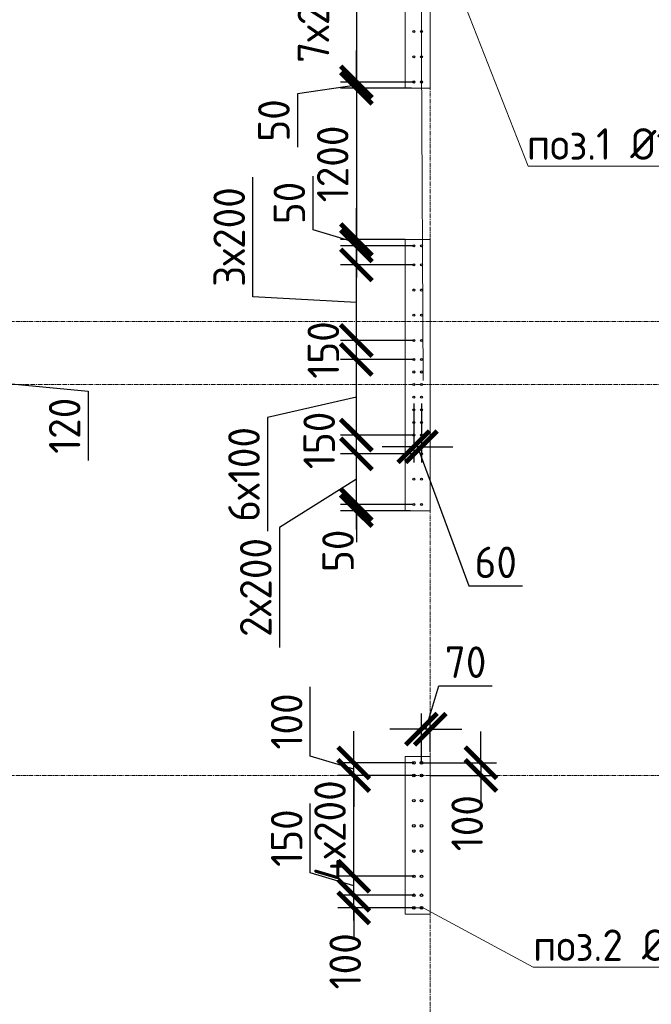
# Model space of a CAD drawing. Header units: millimetres. Extents: x -56135 to 1694203, y -446411 to -23139.
# Tile 236 of 256: x 989003 to 994011, y -115214 to -107405. Entities that reach past the tile are written whole.
import ezdxf
from ezdxf import colors
from ezdxf.entities.mleader import LeaderData, LeaderLine
from ezdxf.math import Vec2, Vec3

# ---------------------------------------------------------------- set-up
doc = ezdxf.new("R2010")
doc.units = ezdxf.units.MM
for name, pattern in [('01 Штриховая _4 мм_', [6, 3.5, -2.5]), ('______5', [1100, 800, -100, 100, -100]), ('HIDDEN2', [4.7625, 3.175, -1.5875]), ('осевая', [50.8, 31.75, -6.35, 6.35, -6.35])]:
    doc.linetypes.add(name, pattern=pattern)
for name, color, linetype, lineweight in [('1 Стены', 3, 'Continuous', 30), ('Оси', 40, '______5', 18), ('подоснова', 151, 'Continuous', 5), ('РАЗМЕРЫ', 1, 'Continuous', 9), ('СТЕНЫ', 3, 'Continuous', 30)]:
    doc.layers.add(name, color=color, linetype=linetype, lineweight=lineweight)
doc.styles.add('GOST-2.304_Type-B', font='GOST_Common.ttf')
doc.dimstyles.new('СПДС', dxfattribs={"dimscale": 100, "dimtxt": 2.5, "dimasz": 2.5, "dimexe": 1.25, "dimexo": 0, "dimtad": 1, "dimdec": 0, "dimtxsty": 'GOST-2.304_Type-B', "dimblk": 'ARCHTICK', "dimcen": 2.5, "dimdle": 2, "dimadec": 0, "dimazin": 2, "dimtfac": 0.75, "dimtdec": 0, "dimtmove": 1, "dimatfit": 3, "dimfxl": 1, "dimtolj": 1, "dimarcsym": 1})

# ---------------------------------------------------------------- blocks, each defined once
blk = doc.blocks.new('оси 2.2-2.3')
at = {"layer": 'Оси', "color": 16, "linetype": 'осевая', "lineweight": 0, "transparency": 33554687}
for p, q in [((505954.9, -104267.9), (505954.9, -134893.5)), ((468076.3, -109995.4), (524372.9, -109995.4)), ((468653.8, -110495.4), (523696.4, -110495.4)), ((468076.3, -113595.4), (524372.9, -113595.4))]:
    blk.add_line(p, q, dxfattribs=at)
blk = doc.blocks.new('стены тп')
at = {"layer": '1 Стены', "color": 252, "linetype": 'HIDDEN2', "lineweight": 0, "true_color": 0x939598}
for p, q in [((893890.7, -187525.6), (893890.7, -189175.6)), ((894090.5, -189175.6), (894090.5, -187525.6)), ((893890.7, -190375.6), (893890.7, -192525.6)), ((894090.5, -192525.6), (894090.5, -190375.6)), ((893890.7, -192525.6), (894090.5, -192525.6)), ((894090.5, -194475.6), (893890.5, -194475.6)), ((893890.5, -194475.6), (893890.5, -195725.6)), ((894090.5, -194595.6), (894090.5, -194475.6)), ((894090.5, -195725.6), (894090.5, -194595.6)), ((893890.5, -195725.6), (894010.5, -195725.6)), ((894010.5, -195725.6), (894090.5, -195725.6))]:
    blk.add_line(p, q, dxfattribs=at)
for points in [[(893890.7, -189175.6), (894090.5, -189175.6)], [(894090.5, -190375.6), (893890.7, -190375.6)]]:
    blk.add_lwpolyline(points, dxfattribs=at)
blk = doc.blocks.new('_ArchTick')
at = {"color": 0, "linetype": 'ByBlock', "const_width": 0.15}
blk.add_lwpolyline([(-0.5, -0.5), (0.5, 0.5)], dxfattribs=at)
blk = doc.blocks.new('*D330')
at = {"layer": 'DEFPOINTS', "color": 0, "transparency": 16777216}
for p in [(992188.5, -113031.9), (992258, -113210.9), (992188.5, -113299.2, -360)]:
    blk.add_point(p, dxfattribs=at)
at = {"layer": 'РАЗМЕРЫ', "color": 0, "lineweight": -2, "transparency": 16777216}
for p, q in [((992223.2, -113031.9), (992326.4, -112688.2)), ((992326.4, -112688.2), (992750.2, -112688.2)), ((992188.5, -113299.2), (992188.5, -112906.9)), ((992258, -113210.9), (992258, -112906.9)), ((992188.5, -113031.9), (991938.5, -113031.9)), ((992258, -113031.9), (992188.5, -113031.9)), ((992258, -113031.9), (992188.5, -113031.9)), ((992258, -113031.9), (992508, -113031.9))]:
    blk.add_line(p, q, dxfattribs=at)
at = {"layer": 'РАЗМЕРЫ', "color": 0, "lineweight": -2, "transparency": 16777216, "xscale": 250, "yscale": 250, "zscale": 250}
blk.add_blockref('_ArchTick', (992188.5, -113031.9), dxfattribs=at)
at = {"layer": 'РАЗМЕРЫ', "color": 0, "lineweight": -2, "transparency": 16777216, "xscale": 250, "yscale": 250, "zscale": 250, "rotation": 180}
blk.add_blockref('_ArchTick', (992258, -113031.9), dxfattribs=at)
at = {"layer": 'РАЗМЕРЫ', "color": 0, "transparency": 16777216, "insert": (992538.3, -112500.7), "char_height": 250, "attachment_point": 5, "style": 'GOST-2.304_Type-B'}
blk.add_mtext('\\A1;70', dxfattribs=at)
blk = doc.blocks.new('_None')
blk = doc.blocks.new('*D331')
at = {"layer": 'DEFPOINTS', "color": 0, "transparency": 16777216}
for p in [(992188.5, -113299.2), (992258, -113399.2), (992659.6, -113399.2)]:
    blk.add_point(p, dxfattribs=at)
at = {"layer": 'РАЗМЕРЫ', "color": 0, "lineweight": -2, "transparency": 16777216}
for p, q in [((992659.6, -113299.2), (992659.6, -113049.2)), ((992188.5, -113299.2), (992784.6, -113299.2)), ((992659.6, -113299.2), (992659.6, -113399.2)), ((992258, -113399.2), (992784.6, -113399.2)), ((992659.6, -113399.2), (992659.6, -113649.2))]:
    blk.add_line(p, q, dxfattribs=at)
at = {"layer": 'РАЗМЕРЫ', "color": 0, "lineweight": -2, "transparency": 16777216, "xscale": 250, "yscale": 250, "zscale": 250}
for p, rotation in [((992659.6, -113299.2), 270), ((992659.6, -113399.2), 90)]:
    blk.add_blockref('_ArchTick', p, dxfattribs=dict(at, rotation=rotation))
at = {"layer": 'РАЗМЕРЫ', "color": 0, "transparency": 16777216, "insert": (992550.8, -113777.7), "char_height": 250, "attachment_point": 5, "rotation": 90, "style": 'GOST-2.304_Type-B'}
blk.add_mtext('\\A1;100', dxfattribs=at)
blk = doc.blocks.new('*D318')
at = {"layer": 'DEFPOINTS', "color": 0, "transparency": 16777216}
for p in [(992128, -110449.2), (992188.3, -110449.2), (992128, -110791.8)]:
    blk.add_point(p, dxfattribs=at)
at = {"layer": 'РАЗМЕРЫ', "color": 0, "lineweight": -2, "transparency": 16777216}
for p, q in [((992128, -110449.2), (992128, -110916.8)), ((992188.3, -110449.2), (992188.3, -110916.8)), ((992128, -110791.8), (991878, -110791.8)), ((992188.3, -110791.8), (992128, -110791.8)), ((992188.3, -110791.8), (992128, -110791.8)), ((992158.2, -110791.8), (992565.1, -111896.2)), ((992188.3, -110791.8), (992438.3, -110791.8)), ((992565.1, -111896.2), (992990.1, -111896.2))]:
    blk.add_line(p, q, dxfattribs=at)
at = {"layer": 'РАЗМЕРЫ', "color": 0, "lineweight": -2, "transparency": 16777216, "xscale": 250, "yscale": 250, "zscale": 250}
blk.add_blockref('_ArchTick', (992128, -110791.8), dxfattribs=at)
at = {"layer": 'РАЗМЕРЫ', "color": 0, "lineweight": -2, "transparency": 16777216, "xscale": 250, "yscale": 250, "zscale": 250, "rotation": 180}
blk.add_blockref('_ArchTick', (992188.3, -110791.8), dxfattribs=at)
at = {"layer": 'РАЗМЕРЫ', "color": 0, "transparency": 16777216, "insert": (992777.6, -111708.7), "char_height": 250, "attachment_point": 5, "style": 'GOST-2.304_Type-B'}
blk.add_mtext('\\A1;60', dxfattribs=at)
blk = doc.blocks.new('*D366')
at = {"layer": 'DEFPOINTS', "color": 0, "transparency": 16777216}
for p in [(991651, -114349.1), (992128.3, -114349.1), (992128.3, -114449.1)]:
    blk.add_point(p, dxfattribs=at)
at = {"layer": 'РАЗМЕРЫ', "color": 0, "lineweight": -2, "transparency": 16777216}
for p, q in [((991651, -114349.1), (991651, -114099.1)), ((992128.3, -114349.1), (991526, -114349.1)), ((991651, -114449.1), (991651, -114349.1)), ((992128.3, -114449.1), (991526, -114449.1)), ((991651, -114449.1), (991651, -114699.1))]:
    blk.add_line(p, q, dxfattribs=at)
at = {"layer": 'РАЗМЕРЫ', "color": 0, "lineweight": -2, "transparency": 16777216, "xscale": 250, "yscale": 250, "zscale": 250}
for p, rotation in [((991651, -114349.1), 270), ((991651, -114449.1), 90)]:
    blk.add_blockref('_ArchTick', p, dxfattribs=dict(at, rotation=rotation))
at = {"layer": 'РАЗМЕРЫ', "color": 0, "transparency": 16777216, "insert": (991583.7, -114873.1), "char_height": 250, "attachment_point": 5, "rotation": 90, "style": 'GOST-2.304_Type-B'}
blk.add_mtext('\\A1;100', dxfattribs=at)
blk = doc.blocks.new('*D367')
at = {"layer": 'DEFPOINTS', "color": 0, "transparency": 16777216}
for p in [(991651, -114199.1), (992128.3, -114199.1), (992128.3, -114349.1)]:
    blk.add_point(p, dxfattribs=at)
at = {"layer": 'РАЗМЕРЫ', "color": 0, "lineweight": -2, "transparency": 16777216}
for p, q in [((991307.2, -114171), (991307.2, -113621)), ((991651, -114549.1), (991651, -113999.1)), ((991651, -114274.1), (991307.2, -114171)), ((992128.3, -114199.1), (991526, -114199.1)), ((992128.3, -114349.1), (991526, -114349.1))]:
    blk.add_line(p, q, dxfattribs=at)
at = {"layer": 'РАЗМЕРЫ', "color": 0, "lineweight": -2, "transparency": 16777216, "xscale": 250, "yscale": 250, "zscale": 250}
for p, rotation in [((991651, -114199.1), 90), ((991651, -114349.1), 270)]:
    blk.add_blockref('_ArchTick', p, dxfattribs=dict(at, rotation=rotation))
at = {"layer": 'РАЗМЕРЫ', "color": 0, "transparency": 16777216, "insert": (991119.7, -113896), "char_height": 250, "attachment_point": 5, "rotation": 90, "style": 'GOST-2.304_Type-B'}
blk.add_mtext('\\A1;150', dxfattribs=at)
blk = doc.blocks.new('*D368')
at = {"layer": 'DEFPOINTS', "color": 0, "transparency": 16777216}
for p in [(991651, -113399.1), (992128.3, -113399.1), (992128.3, -114199.1)]:
    blk.add_point(p, dxfattribs=at)
at = {"layer": 'РАЗМЕРЫ', "color": 0, "lineweight": -2, "transparency": 16777216}
for p, q in [((991651, -114399.1), (991651, -113199.1)), ((992128.3, -113399.1), (991526, -113399.1)), ((992128.3, -114199.1), (991526, -114199.1))]:
    blk.add_line(p, q, dxfattribs=at)
at = {"layer": 'РАЗМЕРЫ', "color": 0, "lineweight": -2, "transparency": 16777216, "xscale": 250, "yscale": 250, "zscale": 250}
for p, rotation in [((991651, -113399.1), 90), ((991651, -114199.1), 270)]:
    blk.add_blockref('_ArchTick', p, dxfattribs=dict(at, rotation=rotation))
at = {"layer": 'РАЗМЕРЫ', "color": 0, "transparency": 16777216, "insert": (991463.5, -113838.1), "char_height": 250, "attachment_point": 5, "rotation": 90, "style": 'GOST-2.304_Type-B'}
blk.add_mtext('\\A1;4х200', dxfattribs=at)
blk = doc.blocks.new('*D369')
at = {"layer": 'DEFPOINTS', "color": 0, "transparency": 16777216}
for p in [(991651, -113299.1), (992128.3, -113299.1), (992128.3, -113399.1)]:
    blk.add_point(p, dxfattribs=at)
at = {"layer": 'РАЗМЕРЫ', "color": 0, "lineweight": -2, "transparency": 16777216}
for p, q in [((991307.2, -113246), (991307.2, -112696)), ((991651, -113299.1), (991651, -113049.1)), ((991651, -113349.1), (991307.2, -113246)), ((992128.3, -113299.1), (991526, -113299.1)), ((991651, -113399.1), (991651, -113299.1)), ((991651, -113399.1), (991651, -113299.1)), ((992128.3, -113399.1), (991526, -113399.1)), ((991651, -113399.1), (991651, -113649.1))]:
    blk.add_line(p, q, dxfattribs=at)
at = {"layer": 'РАЗМЕРЫ', "color": 0, "lineweight": -2, "transparency": 16777216, "xscale": 250, "yscale": 250, "zscale": 250}
for p, rotation in [((991651, -113299.1), 270), ((991651, -113399.1), 90)]:
    blk.add_blockref('_ArchTick', p, dxfattribs=dict(at, rotation=rotation))
at = {"layer": 'РАЗМЕРЫ', "color": 0, "transparency": 16777216, "insert": (991119.7, -112971), "char_height": 250, "attachment_point": 5, "rotation": 90, "style": 'GOST-2.304_Type-B'}
blk.add_mtext('\\A1;100', dxfattribs=at)
blk = doc.blocks.new('*D390')
at = {"layer": 'DEFPOINTS', "color": 0, "transparency": 16777216}
for p in [(987357.6, -110179.2, -360), (988350.6, -110179.2), (987647.7, -110299.2)]:
    blk.add_point(p, dxfattribs=at)
at = {"layer": 'РАЗМЕРЫ', "color": 0, "lineweight": -2, "transparency": 16777216}
for p, q in [((988350.6, -110179.2), (988350.6, -109929.2)), ((987357.6, -110179.2), (988475.6, -110179.2)), ((988350.6, -110299.2), (988350.6, -110179.2)), ((988350.6, -110299.2), (988350.6, -110179.2)), ((988350.6, -110239.2), (989546.6, -110350.9)), ((987647.7, -110299.2), (988475.6, -110299.2)), ((988350.6, -110299.2), (988350.6, -110549.2)), ((989546.6, -110350.9), (989546.6, -110900.9))]:
    blk.add_line(p, q, dxfattribs=at)
at = {"layer": 'РАЗМЕРЫ', "color": 0, "lineweight": -2, "transparency": 16777216, "xscale": 250, "yscale": 250, "zscale": 250}
for p, rotation in [((988350.6, -110179.2), 270), ((988350.6, -110299.2), 90)]:
    blk.add_blockref('_ArchTick', p, dxfattribs=dict(at, rotation=rotation))
at = {"layer": 'РАЗМЕРЫ', "color": 0, "transparency": 16777216, "insert": (989359.1, -110625.9), "char_height": 250, "attachment_point": 5, "rotation": 90, "style": 'GOST-2.304_Type-B'}
blk.add_mtext('\\A1;120', dxfattribs=at)
blk = doc.blocks.new('*D441')
at = {"layer": 'DEFPOINTS', "color": 0, "transparency": 16777216}
for p in [(992128.5, -106499.2, -360), (991672.2, -107899.2), (992082.9, -107899.2)]:
    blk.add_point(p, dxfattribs=at)
at = {"layer": 'РАЗМЕРЫ', "color": 0, "lineweight": -2, "transparency": 16777216}
for p, q in [((991672.2, -106299.2), (991672.2, -108099.2)), ((992128.5, -106499.2), (991547.2, -106499.2)), ((992082.9, -107899.2), (991547.2, -107899.2))]:
    blk.add_line(p, q, dxfattribs=at)
at = {"layer": 'РАЗМЕРЫ', "color": 0, "lineweight": -2, "transparency": 16777216, "xscale": 250, "yscale": 250, "zscale": 250}
for p, rotation in [((991672.2, -106499.2), 90), ((991672.2, -107899.2), 270)]:
    blk.add_blockref('_ArchTick', p, dxfattribs=dict(at, rotation=rotation))
at = {"layer": 'РАЗМЕРЫ', "color": 0, "transparency": 16777216, "insert": (991331.9, -107353.5), "char_height": 250, "attachment_point": 5, "rotation": 90, "style": 'GOST-2.304_Type-B'}
blk.add_mtext('\\A1;7х200', dxfattribs=at)
blk = doc.blocks.new('*D693')
at = {"layer": 'DEFPOINTS', "color": 0, "transparency": 16777216}
for p in [(991672.2, -107899.2), (992128, -107899.2, -360), (992109.3, -107949.2)]:
    blk.add_point(p, dxfattribs=at)
at = {"layer": 'РАЗМЕРЫ', "color": 0, "lineweight": -2, "transparency": 16777216}
for p, q in [((991672.2, -107899.2), (991672.2, -107649.2)), ((992128, -107899.2), (991547.2, -107899.2)), ((991672.2, -107949.2), (991672.2, -107899.2)), ((991672.2, -107949.2), (991672.2, -107899.2)), ((991672.2, -107924.2), (991205.7, -107991.9)), ((991205.7, -107991.9), (991205.7, -108416.9)), ((992109.3, -107949.2), (991547.2, -107949.2)), ((991672.2, -107949.2), (991672.2, -108199.2))]:
    blk.add_line(p, q, dxfattribs=at)
at = {"layer": 'РАЗМЕРЫ', "color": 0, "lineweight": -2, "transparency": 16777216, "xscale": 250, "yscale": 250, "zscale": 250}
for p, rotation in [((991672.2, -107899.2), 270), ((991672.2, -107949.2), 90)]:
    blk.add_blockref('_ArchTick', p, dxfattribs=dict(at, rotation=rotation))
at = {"layer": 'РАЗМЕРЫ', "color": 0, "transparency": 16777216, "insert": (991018.2, -108204.4), "char_height": 250, "attachment_point": 5, "rotation": 90, "style": 'GOST-2.304_Type-B'}
blk.add_mtext('\\A1;50', dxfattribs=at)
blk = doc.blocks.new('*D694')
at = {"layer": 'DEFPOINTS', "color": 0, "transparency": 16777216}
for p in [(992109.3, -107949.2), (991672.2, -109149.2), (992058.3, -109149.2)]:
    blk.add_point(p, dxfattribs=at)
at = {"layer": 'РАЗМЕРЫ', "color": 0, "lineweight": -2, "transparency": 16777216}
for p, q in [((991672.2, -107749.2), (991672.2, -109349.2)), ((992109.3, -107949.2), (991547.2, -107949.2)), ((992058.3, -109149.2), (991547.2, -109149.2))]:
    blk.add_line(p, q, dxfattribs=at)
at = {"layer": 'РАЗМЕРЫ', "color": 0, "lineweight": -2, "transparency": 16777216, "xscale": 250, "yscale": 250, "zscale": 250}
for p, rotation in [((991672.2, -107949.2), 90), ((991672.2, -109149.2), 270)]:
    blk.add_blockref('_ArchTick', p, dxfattribs=dict(at, rotation=rotation))
at = {"layer": 'РАЗМЕРЫ', "color": 0, "transparency": 16777216, "insert": (991484.7, -108549.2), "char_height": 250, "attachment_point": 5, "rotation": 90, "style": 'GOST-2.304_Type-B'}
blk.add_mtext('\\A1;1200', dxfattribs=at)
blk = doc.blocks.new('*D695')
at = {"layer": 'DEFPOINTS', "color": 0, "transparency": 16777216}
for p in [(992058.3, -109149.2), (991672.2, -109199.2), (992128, -109199.2, -360)]:
    blk.add_point(p, dxfattribs=at)
at = {"layer": 'РАЗМЕРЫ', "color": 0, "lineweight": -2, "transparency": 16777216}
for p, q in [((991328.4, -109071), (991328.4, -108646)), ((991672.2, -109149.2), (991672.2, -108899.2)), ((991672.2, -109174.2), (991328.4, -109071)), ((992058.3, -109149.2), (991547.2, -109149.2)), ((991672.2, -109149.2), (991672.2, -109199.2)), ((991672.2, -109149.2), (991672.2, -109199.2)), ((992128, -109199.2), (991547.2, -109199.2)), ((991672.2, -109199.2), (991672.2, -109449.2))]:
    blk.add_line(p, q, dxfattribs=at)
at = {"layer": 'РАЗМЕРЫ', "color": 0, "lineweight": -2, "transparency": 16777216, "xscale": 250, "yscale": 250, "zscale": 250}
for p, rotation in [((991672.2, -109149.2), 270), ((991672.2, -109199.2), 90)]:
    blk.add_blockref('_ArchTick', p, dxfattribs=dict(at, rotation=rotation))
at = {"layer": 'РАЗМЕРЫ', "color": 0, "transparency": 16777216, "insert": (991140.9, -108858.5), "char_height": 250, "attachment_point": 5, "rotation": 90, "style": 'GOST-2.304_Type-B'}
blk.add_mtext('\\A1;50', dxfattribs=at)
blk = doc.blocks.new('*D696')
at = {"layer": 'DEFPOINTS', "color": 0, "transparency": 16777216}
for p in [(992120.2, -111249.4, -360), (991672.2, -111299.2), (992102, -111299.2)]:
    blk.add_point(p, dxfattribs=at)
at = {"layer": 'РАЗМЕРЫ', "color": 0, "lineweight": -2, "transparency": 16777216}
for p, q in [((991672.2, -111249.4), (991672.2, -110999.4)), ((992120.2, -111249.4), (991547.2, -111249.4)), ((991672.2, -111249.4), (991672.2, -111299.2)), ((992102, -111299.2), (991547.2, -111299.2)), ((991672.2, -111299.2), (991672.2, -111549.2))]:
    blk.add_line(p, q, dxfattribs=at)
at = {"layer": 'РАЗМЕРЫ', "color": 0, "lineweight": -2, "transparency": 16777216, "xscale": 250, "yscale": 250, "zscale": 250}
for p, rotation in [((991672.2, -111249.4), 270), ((991672.2, -111299.2), 90)]:
    blk.add_blockref('_ArchTick', p, dxfattribs=dict(at, rotation=rotation))
at = {"layer": 'РАЗМЕРЫ', "color": 0, "transparency": 16777216, "insert": (991526.8, -111617.6), "char_height": 250, "attachment_point": 5, "rotation": 90, "style": 'GOST-2.304_Type-B'}
blk.add_mtext('\\A1;50', dxfattribs=at)
blk = doc.blocks.new('*D992')
at = {"layer": 'DEFPOINTS', "color": 0, "transparency": 16777216}
for p in [(991672.2, -110849.2), (992127.7, -110849.2, -360), (992120.2, -111249.4, -360)]:
    blk.add_point(p, dxfattribs=at)
at = {"layer": 'РАЗМЕРЫ', "color": 0, "lineweight": -2, "transparency": 16777216}
for p, q in [((991672.2, -111449.4), (991672.2, -110649.2)), ((992127.7, -110849.2), (991547.2, -110849.2)), ((991672.2, -111049.3), (991062, -111433.2)), ((992120.2, -111249.4), (991547.2, -111249.4)), ((991062, -111433.2), (991062, -112383.2))]:
    blk.add_line(p, q, dxfattribs=at)
at = {"layer": 'РАЗМЕРЫ', "color": 0, "lineweight": -2, "transparency": 16777216, "xscale": 250, "yscale": 250, "zscale": 250}
for p, rotation in [((991672.2, -110849.2), 90), ((991672.2, -111249.4), 270)]:
    blk.add_blockref('_ArchTick', p, dxfattribs=dict(at, rotation=rotation))
at = {"layer": 'РАЗМЕРЫ', "color": 0, "transparency": 16777216, "insert": (990874.5, -111908.2), "char_height": 250, "attachment_point": 5, "rotation": 90, "style": 'GOST-2.304_Type-B'}
blk.add_mtext('\\A1;2х200', dxfattribs=at)
blk = doc.blocks.new('*D993')
at = {"layer": 'DEFPOINTS', "color": 0, "transparency": 16777216}
for p in [(991672.2, -110699.2), (992127.7, -110699.2, -360), (992127.7, -110849.2, -360)]:
    blk.add_point(p, dxfattribs=at)
at = {"layer": 'РАЗМЕРЫ', "color": 0, "lineweight": -2, "transparency": 16777216}
for p, q in [((991672.2, -111049.2), (991672.2, -110499.2)), ((992127.7, -110699.2), (991547.2, -110699.2)), ((992127.7, -110849.2), (991547.2, -110849.2))]:
    blk.add_line(p, q, dxfattribs=at)
at = {"layer": 'РАЗМЕРЫ', "color": 0, "lineweight": -2, "transparency": 16777216, "xscale": 250, "yscale": 250, "zscale": 250}
for p, rotation in [((991672.2, -110699.2), 90), ((991672.2, -110849.2), 270)]:
    blk.add_blockref('_ArchTick', p, dxfattribs=dict(at, rotation=rotation))
at = {"layer": 'РАЗМЕРЫ', "color": 0, "transparency": 16777216, "insert": (991377.5, -110742), "char_height": 250, "attachment_point": 5, "rotation": 90, "style": 'GOST-2.304_Type-B'}
blk.add_mtext('\\A1;150', dxfattribs=at)
blk = doc.blocks.new('*D994')
at = {"layer": 'DEFPOINTS', "color": 0, "transparency": 16777216}
for p in [(991672.2, -110099.2), (992127.7, -110099.2, -360), (992127.7, -110699.2, -360)]:
    blk.add_point(p, dxfattribs=at)
at = {"layer": 'РАЗМЕРЫ', "color": 0, "lineweight": -2, "transparency": 16777216}
for p, q in [((991672.2, -110899.2), (991672.2, -109899.2)), ((992127.7, -110099.2), (991547.2, -110099.2)), ((991672.2, -110399.2), (990968.6, -110561.2)), ((990968.6, -110561.2), (990968.6, -111461.2)), ((992127.7, -110699.2), (991547.2, -110699.2))]:
    blk.add_line(p, q, dxfattribs=at)
at = {"layer": 'РАЗМЕРЫ', "color": 0, "lineweight": -2, "transparency": 16777216, "xscale": 250, "yscale": 250, "zscale": 250}
for p, rotation in [((991672.2, -110099.2), 90), ((991672.2, -110699.2), 270)]:
    blk.add_blockref('_ArchTick', p, dxfattribs=dict(at, rotation=rotation))
at = {"layer": 'РАЗМЕРЫ', "color": 0, "transparency": 16777216, "insert": (990781.1, -111011.2), "char_height": 250, "attachment_point": 5, "rotation": 90, "style": 'GOST-2.304_Type-B'}
blk.add_mtext('\\A1;6х100', dxfattribs=at)
blk = doc.blocks.new('*D995')
at = {"layer": 'DEFPOINTS', "color": 0, "transparency": 16777216}
for p in [(991672.2, -109949.2), (992128, -109949.2, -360), (992127.7, -110099.2, -360)]:
    blk.add_point(p, dxfattribs=at)
at = {"layer": 'РАЗМЕРЫ', "color": 0, "lineweight": -2, "transparency": 16777216}
for p, q in [((991672.2, -110299.2), (991672.2, -109749.2)), ((992128, -109949.2), (991547.2, -109949.2)), ((992127.7, -110099.2), (991547.2, -110099.2))]:
    blk.add_line(p, q, dxfattribs=at)
at = {"layer": 'РАЗМЕРЫ', "color": 0, "lineweight": -2, "transparency": 16777216, "xscale": 250, "yscale": 250, "zscale": 250}
for p, rotation in [((991672.2, -109949.2), 90), ((991672.2, -110099.2), 270)]:
    blk.add_blockref('_ArchTick', p, dxfattribs=dict(at, rotation=rotation))
at = {"layer": 'РАЗМЕРЫ', "color": 0, "transparency": 16777216, "insert": (991410.4, -110024.9), "char_height": 250, "attachment_point": 5, "rotation": 90, "style": 'GOST-2.304_Type-B'}
blk.add_mtext('\\A1;150', dxfattribs=at)
blk = doc.blocks.new('*D996')
at = {"layer": 'DEFPOINTS', "color": 0, "transparency": 16777216}
for p in [(991672.2, -109349.2), (992128, -109349.2, -360), (992128, -109949.2, -360)]:
    blk.add_point(p, dxfattribs=at)
at = {"layer": 'РАЗМЕРЫ', "color": 0, "lineweight": -2, "transparency": 16777216}
for p, q in [((990851.5, -109603.8), (990851.5, -108653.8)), ((991672.2, -110149.2), (991672.2, -109149.2)), ((992128, -109349.2), (991547.2, -109349.2)), ((991672.2, -109649.2), (990851.5, -109603.8)), ((992128, -109949.2), (991547.2, -109949.2))]:
    blk.add_line(p, q, dxfattribs=at)
at = {"layer": 'РАЗМЕРЫ', "color": 0, "lineweight": -2, "transparency": 16777216, "xscale": 250, "yscale": 250, "zscale": 250}
for p, rotation in [((991672.2, -109349.2), 90), ((991672.2, -109949.2), 270)]:
    blk.add_blockref('_ArchTick', p, dxfattribs=dict(at, rotation=rotation))
at = {"layer": 'РАЗМЕРЫ', "color": 0, "transparency": 16777216, "insert": (990664, -109128.8), "char_height": 250, "attachment_point": 5, "rotation": 90, "style": 'GOST-2.304_Type-B'}
blk.add_mtext('\\A1;3х200', dxfattribs=at)
blk = doc.blocks.new('стены  тп')
at = {"layer": 'СТЕНЫ', "color": 251, "linetype": '01 Штриховая _4 мм_', "lineweight": 0, "true_color": 0x636466}
for p, q in [((574012.4, -316625.7, 3100), (574012.4, -318275.7, 3100)), ((574212.3, -318275.7, 3100), (574212.3, -316625.7, 3100)), ((574012.4, -319475.7, 3100), (574012.4, -321625.7, 3100)), ((574212.3, -321625.7, 3100), (574212.3, -319475.7, 3100)), ((574012.4, -321625.7, 3100), (574212.3, -321625.7, 3100)), ((574212.3, -323575.7, 3100), (574012.3, -323575.7, 3100)), ((574012.3, -323575.7, 3100), (574012.3, -324825.7, 3100)), ((574212.3, -323695.7, 3100), (574212.3, -323575.7, 3100)), ((574212.3, -324825.7, 3100), (574212.3, -323695.7, 3100)), ((574012.3, -324825.7, 3100), (574132.3, -324825.7, 3100)), ((574132.3, -324825.7, 3100), (574212.3, -324825.7, 3100))]:
    blk.add_line(p, q, dxfattribs=at)
at = {"layer": 'СТЕНЫ', "color": 251, "linetype": '01 Штриховая _4 мм_', "lineweight": 0, "true_color": 0x636466, "transparency": 33554687}
for p, q in [((574012.3, -320375.7, 3100), (574012.3, -321625.7, 3100)), ((574212.3, -321625.7, 3100), (574212.3, -320375.7, 3100)), ((574012.3, -321625.7, 3100), (574212.3, -321625.7, 3100))]:
    blk.add_line(p, q, dxfattribs=at)
at = {"layer": 'СТЕНЫ', "color": 251, "linetype": '01 Штриховая _4 мм_', "lineweight": 0, "true_color": 0x636466, "elevation": 3100}
for points in [[(574012.4, -318275.7), (574212.3, -318275.7)], [(574212.3, -319475.7), (574012.4, -319475.7)]]:
    blk.add_lwpolyline(points, dxfattribs=at)

msp = doc.modelspace()

# ---------------------------------------------------------------- linework, layer by layer
at = {"layer": '1 Стены', "color": 252, "lineweight": 0, "true_color": 0x939598}
for p, q in [((992258.1, -113249.1), (992058.1, -113249.1)), ((992058.1, -113249.2), (992258.1, -113249.2)), ((992258.1, -114499.1), (992258.1, -113249.1)), ((992258.1, -113249.1), (992258.1, -114499.2)), ((992058.1, -114499.1), (992258.1, -114499.1)), ((992258.1, -114499.1), (992058.1, -114499.1)), ((992258.1, -114499.2), (992058.1, -114499.2))]:
    msp.add_line(p, q, dxfattribs=at)
at = {"layer": 'РАЗМЕРЫ', "color": 4, "linetype": 'Continuous', "lineweight": 30}
for centre in [(992128, -107499.2, -360), (992188.3, -107499.2, -360), (992128, -107699.2, -360), (992188.3, -107699.2, -360), (992128, -107899.2, -360), (992188.3, -107899.2, -360), (992128, -109199.2, -360), (992188.3, -109199.2, -360), (992128, -109349.2, -360), (992188.4, -109349.2, -360), (992128, -109549.2, -360), (992188.4, -109549.2, -360), (992128, -109749.2, -360), (992188.4, -109749.2, -360), (992128, -109949.2, -360), (992188.4, -109949.2, -360), (992127.7, -110099.2, -360), (992188, -110099.2, -360), (992127.7, -110199.2, -360), (992188, -110199.2, -360), (992127.7, -110299.2, -360), (992188, -110299.2, -360), (992127.7, -110399.2, -360), (992188, -110399.2, -360), (992127.7, -110499.2, -360), (992188, -110499.2, -360), (992127.7, -110599.2, -360), (992188, -110599.2, -360), (992127.7, -110699.2, -360), (992188, -110699.2, -360), (992127.7, -110849.2, -360), (992188, -110849.2, -360), (992127.7, -111049.2, -360), (992188, -111049.2, -360), (992127.7, -111249.2, -360), (992188, -111249.2, -360)]:
    msp.add_circle(centre, 8, dxfattribs=at)
at = {"layer": 'РАЗМЕРЫ', "color": 6, "linetype": 'Continuous', "lineweight": 30}
for centre in [(992128.3, -113299.1), (992188.6, -113299.1), (992128.3, -113399.1), (992188.6, -113399.1), (992128.3, -113599.1), (992188.6, -113599.1), (992128.3, -113799.1), (992188.6, -113799.1), (992128.3, -113999.1), (992188.6, -113999.1), (992128.3, -114199.1), (992188.6, -114199.1), (992128.3, -114349.1), (992188.6, -114349.1), (992128.3, -114449.1), (992188.6, -114449.1)]:
    msp.add_circle(centre, 10, dxfattribs=at)

# ---------------------------------------------------------------- block references
at = {"layer": 'РАЗМЕРЫ', "color": 1}
for name, p in [('оси 2.2-2.3', (486303.3, 196.2)), ('стены тп', (98167.6, 81226.5))]:
    msp.add_blockref(name, p, dxfattribs=at)
at = {"layer": 'РАЗМЕРЫ'}
msp.add_blockref('стены  тп', (418045.9, 210326.6, -3100), dxfattribs=at)

# ---------------------------------------------------------------- dimensions: what is measured, and where the dimension line sits
dim = msp.add_linear_dim(base=(991672.2, -107899.2), p1=(992128.5, -106499.2, -360), p2=(992082.9, -107899.2), angle=90, text='7х200', dimstyle='СПДС', dxfattribs=at)
dim.commit()
dim.dimension.update_dxf_attribs({"geometry": '*D441', "text_midpoint": (991519.4, -107353.5), "dimtype": 160})
at = {"layer": 'РАЗМЕРЫ', "color": 1}
for base, p1, p2, angle, picture, middle in [((991672.2, -107899.2), (992109.3, -107949.2), (992128, -107899.2, -360), 90, '*D693', (991205.7, -108054.4)), ((991672.2, -109949.2), (992127.7, -110099.2, -360), (992128, -109949.2, -360), 90, '*D995', (991597.9, -110024.9)), ((991672.2, -110699.2), (992127.7, -110849.2, -360), (992127.7, -110699.2, -360), 90, '*D993', (991565, -110742)), ((991672.2, -111299.2), (992120.2, -111249.4, -360), (992102, -111299.2), 90, '*D696', (991714.3, -111617.6)), ((991651, -114349.1), (992128.3, -114449.1), (992128.3, -114349.1), 270, '*D366', (991771.2, -114873.1))]:
    dim = msp.add_linear_dim(base=base, p1=p1, p2=p2, angle=angle, dimstyle='СПДС', dxfattribs=at)
    dim.commit()
    dim.dimension.update_dxf_attribs({"geometry": picture, "text_midpoint": middle, "dimtype": 160})
for base, p1, p2, angle, picture, middle in [((991672.2, -109149.2), (992109.3, -107949.2), (992058.3, -109149.2), 90, '*D694', (991484.7, -108549.2)), ((991672.2, -109199.2), (992058.3, -109149.2), (992128, -109199.2, -360), 90, '*D695', (991140.9, -109008.5)), ((991651, -113299.1), (992128.3, -113399.1), (992128.3, -113299.1), 270, '*D369', (991119.7, -113183.5)), ((991651, -114199.1), (992128.3, -114349.1), (992128.3, -114199.1), 270, '*D367', (991119.7, -114108.5))]:
    dim = msp.add_linear_dim(base=base, p1=p1, p2=p2, angle=angle, dimstyle='СПДС', dxfattribs=at)
    dim.commit()
    dim.dimension.update_dxf_attribs({"geometry": picture, "text_midpoint": middle})
for base, p1, p2, angle, text, picture, middle in [((991672.2, -109349.2), (992128, -109949.2, -360), (992128, -109349.2, -360), 90, '3х200', '*D996', (990851.5, -109541.3)), ((991672.2, -110099.2), (992127.7, -110699.2, -360), (992127.7, -110099.2, -360), 90, '6х100', '*D994', (990968.6, -110623.7)), ((991672.2, -110849.2), (992120.2, -111249.4, -360), (992127.7, -110849.2, -360), 90, '2х200', '*D992', (991062, -111495.7)), ((991651, -113399.1), (992128.3, -114199.1), (992128.3, -113399.1), 270, '4х200', '*D368', (991651, -113838.1))]:
    dim = msp.add_linear_dim(base=base, p1=p1, p2=p2, angle=angle, text=text, dimstyle='СПДС', dxfattribs=at)
    dim.commit()
    dim.dimension.update_dxf_attribs({"geometry": picture, "text_midpoint": middle, "dimtype": 160})
at = {"layer": 'РАЗМЕРЫ'}
for base, p1, p2, picture, middle in [((988350.6, -110179.2, 160), (987647.7, -110299.2, 160), (987357.6, -110179.2, -200), '*D390', (989546.6, -110413.4, 160)), ((992659.6, -113399.2), (992188.5, -113299.2), (992258, -113399.2), '*D331', (992738.3, -113777.7))]:
    dim = msp.add_linear_dim(base=base, p1=p1, p2=p2, angle=90, dimstyle='СПДС', dxfattribs=at)
    dim.commit()
    dim.dimension.update_dxf_attribs({"geometry": picture, "text_midpoint": middle, "dimtype": 160})
dim = msp.add_linear_dim(base=(992128, -110791.8, -360), p1=(992188.3, -110449.2, -360), p2=(992128, -110449.2, -360), dimstyle='СПДС', dxfattribs=at)
dim.commit()
dim.dimension.update_dxf_attribs({"geometry": '*D318', "text_midpoint": (992627.6, -111896.2, -360), "dimtype": 160})
dim = msp.add_linear_dim(base=(992188.4811, -113031.9481, 360), p1=(992257.987, -113210.8706, 360), p2=(992188.4811, -113299.1555), dimstyle='СПДС', dxfattribs=at)
dim.commit()
dim.dimension.update_dxf_attribs({"geometry": '*D330', "text_midpoint": (992388.8591, -112500.6981, 360)})

# ---------------------------------------------------------------- leaders
at = {"layer": 'подоснова', "color": 4, "ltscale": 0.3}
ml = msp.add_multileader_mtext('Standard', dxfattribs=at)
ml.set_content('{\\C2;поз.1 %%C16 А500С }', color=4, style='GOST-2.304_Type-B')
ml.set_leader_properties(color=256, linetype='ByLayer', lineweight=15)
ml.set_arrow_properties(name='NONE')
ml.build(insert=Vec2(0, 0))
ml.multileader.update_dxf_attribs({"text_left_attachment_type": 6, "text_right_attachment_type": 6, "dogleg_length": 0.1, "arrow_head_size": 18})
ctx = ml.context
ctx.base_point, ctx.char_height, ctx.arrow_head_size, ctx.landing_gap_size, ctx.plane_origin = Vec3(993034.9, -108565.9, -360), 250, 18, 20, Vec3(996577.3, -108380.2, -360)
ctx.left_attachment, ctx.right_attachment, ctx.text_align_type = 6, 6, 1
notes = []
notes.append((ctx, [(1, (1, 1, 0), (993034.8, -108565.9, -360), (1, 0), 0.1, [(2, [(992200.6, -110266.5, -360), (992188.3, -107707.2, -360), (992188.7, -106407.2, -360)], 0, [])])]))
ctx.mtext.insert, ctx.mtext.width, ctx.mtext.alignment, ctx.mtext.flow_direction = Vec3(994196.8, -108265.9, -360), 4075.871, 2, 5
ml = msp.add_multileader_mtext('Standard', dxfattribs=at)
ml.set_content('{\\C2;поз.2 %%C20 А500С }', color=4, style='GOST-2.304_Type-B')
ml.set_leader_properties(color=256, linetype='ByLayer', lineweight=15)
ml.set_arrow_properties(name='NONE')
ml.build(insert=Vec2(0, 0))
ml.multileader.update_dxf_attribs({"text_left_attachment_type": 6, "text_right_attachment_type": 6, "dogleg_length": 0.1, "arrow_head_size": 18})
ctx = ml.context
ctx.base_point, ctx.char_height, ctx.arrow_head_size, ctx.landing_gap_size, ctx.plane_origin = Vec3(993073, -114920.4, 360), 250, 18, 20, Vec3(997374.7, -115193.9, 360)
ctx.left_attachment, ctx.right_attachment, ctx.text_align_type = 6, 6, 1
notes.append((ctx, [(1, (1, 1, 0), (993072.9, -114920.4, 360), (1, 0), 0.1, [(1, [(992128.1, -114449.2, 360), (992201, -114448.6, 360)], 0, [])])]))
ctx.mtext.insert, ctx.mtext.width, ctx.mtext.alignment, ctx.mtext.flow_direction = Vec3(994284.8, -114620.4, 360), 4075.871, 2, 5
for ctx, leaders in notes:
    for number, flags, end, landing, length, lines in leaders:
        leader = LeaderData()
        leader.index, (leader.has_last_leader_line, leader.has_dogleg_vector, leader.attachment_direction) = number, flags
        leader.last_leader_point, leader.dogleg_vector, leader.dogleg_length = Vec3(end), Vec3(landing), length
        for number, points, colour, breaks in lines:
            line = LeaderLine()
            line.index, line.vertices, line.color, line.breaks = number, Vec3.list(points), colors.encode_raw_color(colour), breaks
            leader.lines.append(line)
        ctx.leaders.append(leader)

doc.saveas('drawing.dxf')
